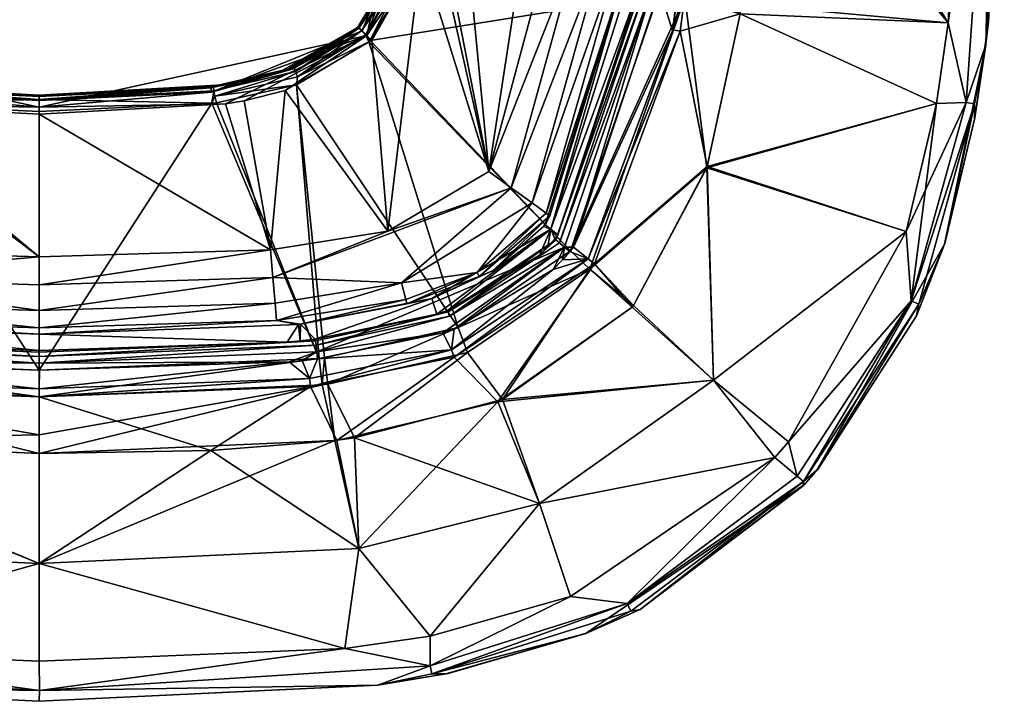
# Model space of a CAD drawing. Header units: centimetres. Extents: x 0.17 to 5.25, y -16.24 to -10.14.
# Tile 2 of 6: x 2.66 to 5.25, y -16.24 to -14.44. Entities that reach past the tile are written whole.
import ezdxf

# ---------------------------------------------------------------- set-up
doc = ezdxf.new("R2010")
doc.units = ezdxf.units.CM
doc.layers.get('0').update_dxf_attribs({"true_color": 0x5890e1})

msp = doc.modelspace()

# ---------------------------------------------------------------- meshes
at = {"color": 114, "true_color": 0x1bb158}
mesh = msp.add_polyface(dxfattribs=at)
corners = [(4.428, -13.6273, 30.1265), (4.3489, -12.9335, 30.1219), (4.4483, -13.6273, 30.1277), (4.3952, -14.3396, 30.1276), (5.2092, -14.4503, 31.1911), (5.2505, -13.6294, 31.1911), (5.2505, -13.6294, 31.5407), (5.1759, -12.5592, 31.6829), (5.1449, -13.6291, 31.6998), (5.1998, -13.6291, 31.663), (5.1998, -12.5591, 31.6629), (5.2217, -13.6291, 31.6362), (5.1998, -13.6292, 31.663), (5.2217, -13.6293, 31.6362), (5.2378, -13.6291, 31.6057), (5.2378, -13.6293, 31.6057), (5.2505, -13.6291, 31.5407), (5.2018, -14.5112, 31.5408), (5.1029, -14.453, 31.6999), (4.5973, -13.6275, 31.9181), (4.4119, -14.3723, 31.9489), (4.4483, -13.6273, 31.9498), (4.4154, -14.3418, 30.1285), (4.5954, -13.8351, 30.1594), (4.5973, -13.6275, 30.1594), (5.1449, -13.6291, 30.3776), (5.1029, -14.453, 30.3775), (5.2018, -14.5112, 30.5366), (5.2217, -13.6293, 30.4412), (5.2378, -13.6293, 30.4718), (5.2505, -13.6294, 30.5367), (5.1998, -13.6292, 30.4145), (5.1998, -12.5591, 30.4146), (5.2217, -13.6291, 30.4412), (5.1998, -13.6291, 30.4145), (5.1759, -12.5592, 30.3947), (5.2505, -13.6291, 30.5367), (5.2378, -13.6291, 30.4718), (5.2505, -13.6294, 30.8863), (5.2092, -14.4503, 30.8863), (4.3481, -14.3211, 30.1251)]
mesh.append_faces([[corners[k] for k in face] for face in [(0, 1, 2), (2, 3, 0), (4, 5, 6), (7, 8, 9), (10, 9, 11), (9, 8, 12), (13, 9, 12), (13, 11, 9), (13, 14, 11), (13, 15, 14), (14, 15, 16), (16, 15, 6), (13, 17, 15), (13, 12, 18), (18, 12, 8), (17, 6, 15), (6, 5, 16), (18, 8, 19), (20, 19, 21), (22, 2, 23), (23, 2, 24), (23, 25, 26), (23, 24, 25), (27, 28, 29), (30, 27, 29), (25, 31, 26), (26, 31, 28), (32, 33, 34), (35, 34, 25), (30, 29, 36), (36, 29, 37), (37, 29, 28), (33, 28, 34), (33, 37, 28), (28, 31, 34), (34, 31, 25), (30, 36, 38), (38, 39, 30), (40, 0, 3)]], dxfattribs={"color": 114})
mesh.append_faces([[corners[k] for k in face] for face in [(39, 38, 5)]], dxfattribs={"vtx2": -1, "color": 114})
mesh = msp.add_polyface(dxfattribs=at)
corners = [(3.7773, -13.6273, 31.6112), (3.7586, -13.6273, 31.6149), (3.7568, -13.185, 31.6112), (3.7265, -13.6273, 31.662), (3.7064, -13.1913, 31.662), (3.7301, -13.6273, 31.6433), (3.7078, -13.1749, 31.6433), (3.7413, -13.6273, 31.6262), (3.7191, -13.1734, 31.6262), (3.7005, -14.1054, 31.662), (3.7056, -14.0761, 31.6528), (3.7508, -14.113, 31.6112), (3.5729, -14.4866, 31.6149), (3.7195, -14.078, 31.6262), (3.7082, -14.0765, 31.6433), (3.6915, -14.1574, 31.662), (3.7265, -13.6273, 31.7178), (3.7063, -14.0641, 31.7174), (3.7005, -14.1058, 31.7171), (3.6915, -14.1574, 31.7167), (3.7064, -13.1913, 31.718), (3.7659, -13.6274, 31.7875), (4.0197, -13.6277, 31.911), (3.7659, -13.6273, 31.7875), (3.7453, -13.1864, 31.7876), (3.7444, -14.082, 31.7874), (3.7371, -13.6273, 31.7578), (3.7143, -14.0853, 31.7576), (3.7063, -14.084, 31.7378), (3.7272, -14.0871, 31.7747), (3.7426, -14.095, 31.7874), (3.7142, -13.1704, 31.7579), (3.8936, -14.8446, 31.6112), (4.0804, -13.6272, 31.6112)]
mesh.append_faces([[corners[k] for k in face] for face in [(0, 1, 2), (3, 4, 5), (5, 4, 6), (7, 6, 8), (1, 7, 8), (5, 6, 7), (9, 3, 10), (11, 12, 1), (0, 11, 1), (1, 13, 7), (1, 12, 13), (13, 14, 7), (15, 9, 10), (14, 10, 5), (7, 14, 5), (10, 3, 5), (16, 3, 17), (17, 3, 9), (18, 9, 19), (18, 17, 9), (20, 4, 16), (4, 3, 16), (21, 22, 23), (23, 22, 24), (25, 22, 21), (21, 26, 25), (25, 26, 27), (16, 17, 26), (26, 17, 28), (17, 18, 28), (28, 18, 19), (29, 30, 25), (27, 29, 25), (27, 26, 28), (23, 26, 21), (16, 26, 20), (20, 26, 31), (23, 24, 26), (26, 24, 31)]], dxfattribs={"color": 114})
mesh.append_faces([[corners[k] for k in face] for face in [(32, 0, 33)]], dxfattribs={"vtx0": -1, "vtx2": -1, "color": 114})
mesh = msp.add_polyface(dxfattribs=at)
corners = [(3.6915, -14.1574, 31.662), (3.7056, -14.0761, 31.6528), (3.6573, -14.2887, 31.6528), (3.6672, -14.2566, 31.662), (3.5498, -14.4642, 31.662), (3.7195, -14.078, 31.6262), (3.5729, -14.4866, 31.6149), (3.5607, -14.4745, 31.6262), (3.5506, -14.4646, 31.6528), (3.6598, -14.2896, 31.6433), (3.7082, -14.0765, 31.6433), (3.7508, -14.113, 31.6112), (3.7414, -14.1672, 31.6112), (3.7156, -14.2715, 31.6112), (3.5526, -14.4666, 31.6433), (3.7005, -14.1054, 31.662), (3.6915, -14.1574, 31.7167), (3.6669, -14.2573, 31.7155), (3.6602, -14.2779, 31.7152), (3.5491, -14.4649, 31.7116), (3.7426, -14.095, 31.7874), (4.3425, -14.3639, 31.9522), (3.7444, -14.082, 31.7874), (3.6964, -14.3043, 31.7867), (3.5819, -14.4994, 31.7855), (4.3408, -14.3781, 31.9521), (3.7272, -14.0871, 31.7747), (3.7143, -14.0853, 31.7576), (3.6649, -14.2992, 31.7567), (3.6779, -14.3044, 31.7741), (3.5586, -14.4738, 31.7555), (3.7063, -14.084, 31.7378), (3.6568, -14.2959, 31.7362), (3.5517, -14.4668, 31.734), (3.8936, -14.8446, 31.6112), (3.7773, -13.6273, 31.6112), (4.0804, -13.6272, 31.6112), (4.0561, -14.2408, 31.6112)]
mesh.append_faces([[corners[k] for k in face] for face in [(0, 1, 2), (3, 2, 4), (3, 0, 2), (5, 6, 7), (8, 4, 2), (9, 2, 10), (5, 9, 10), (5, 7, 9), (11, 12, 6), (6, 12, 13), (2, 1, 10), (14, 8, 9), (9, 8, 2), (15, 0, 16), (16, 0, 3), (17, 3, 18), (17, 16, 3), (3, 4, 18), (18, 4, 19), (20, 21, 22), (20, 23, 21), (23, 24, 25), (26, 27, 28), (29, 28, 30), (27, 31, 32), (28, 32, 33), (32, 16, 17), (18, 32, 17), (18, 19, 32), (32, 19, 33), (24, 23, 29), (29, 23, 20), (28, 29, 26), (26, 29, 20), (32, 31, 16), (28, 27, 32)]], dxfattribs={"color": 114})
mesh.append_faces([[corners[k] for k in face] for face in [(34, 36, 37)]], dxfattribs={"vtx0": -1, "color": 114})
mesh.append_faces([[corners[k] for k in face] for face in [(34, 12, 11), (34, 11, 35)]], dxfattribs={"vtx0": -1, "vtx2": -1, "color": 114})
mesh = msp.add_polyface(dxfattribs=at)
corners = [(4.2916, -14.355, 30.1728), (4.2956, -14.3572, 30.1551), (4.0759, -15.0118, 30.176), (4.2962, -14.3153, 30.1727), (4.3311, -13.6272, 30.1531), (4.3073, -14.358, 30.1384), (4.3431, -13.6271, 30.1365), (4.3249, -14.3594, 30.128), (4.3481, -14.3211, 30.1251), (4.3435, -14.3609, 30.1252), (4.3431, -14.3639, 30.1252), (4.1164, -15.0443, 30.1276), (4.0705, -15.0249, 30.1577), (4.0796, -15.0325, 30.1412), (4.3778, -14.4718, 30.1279), (4.3978, -14.4748, 30.1288), (4.1553, -15.0745, 30.1292), (4.4154, -14.3418, 30.1285), (4.3952, -14.3396, 30.1276), (4.4483, -13.6273, 30.1277), (4.4483, -13.6273, 31.9498), (4.3425, -14.3639, 31.9522), (4.4119, -14.3723, 31.9489), (4.3408, -14.3781, 31.9521), (4.4101, -14.3867, 31.9489), (4.1086, -15.0535, 31.9499), (4.1597, -15.1021, 31.9475), (4.4675, -14.835, 31.9182), (3.6964, -14.3043, 31.7867), (4.555, -14.4299, 30.1595), (4.3773, -14.474, 30.1279), (4.0568, -14.9965, 30.8759), (4.0421, -14.9847, 31.4152), (4.252, -14.3204, 31.4152), (4.2718, -14.3125, 30.8759), (4.253, -14.3105, 31.4152), (3.953, -14.8876, 31.5976), (4.1966, -14.2544, 31.5542), (4.0079, -14.9274, 31.5542), (4.242, -14.2589, 31.488), (4.0449, -14.9543, 31.488), (4.0544, -14.9611, 31.4513), (4.1291, -14.2478, 31.5976)]
mesh.append_faces([[corners[k] for k in face] for face in [(0, 1, 2), (0, 3, 1), (1, 4, 5), (6, 7, 5), (8, 9, 7), (7, 9, 10), (11, 7, 10), (12, 1, 5), (7, 13, 5), (14, 15, 16), (14, 17, 15), (14, 18, 17), (17, 18, 19), (20, 21, 22), (22, 21, 23), (24, 23, 25), (24, 22, 23), (26, 27, 24), (28, 23, 21), (29, 15, 17), (14, 30, 18), (14, 16, 30), (30, 11, 10), (18, 10, 9), (8, 18, 9), (18, 30, 10), (31, 32, 33), (34, 33, 35), (0, 34, 3), (0, 31, 34), (34, 31, 33), (36, 37, 38), (38, 39, 40), (33, 39, 35), (33, 40, 39), (33, 41, 40), (33, 32, 41), (36, 42, 37), (38, 37, 39)]], dxfattribs={"color": 114})
mesh = msp.add_polyface(dxfattribs=at)
corners = [(5.1726, -14.703, 31.1911), (5.2012, -14.5155, 31.3775), (5.0932, -15.0358, 31.3775), (5.2092, -14.4503, 31.1911), (5.2505, -13.6294, 31.5407), (5.2018, -14.5112, 31.5408), (5.1721, -14.7072, 31.5407), (5.1504, -14.6627, 31.6362), (5.1719, -14.6662, 31.5896), (5.2217, -13.6293, 31.6362), (5.1029, -14.453, 31.6999), (5.0721, -14.6659, 31.6998), (4.555, -14.4299, 31.918), (4.5583, -14.4044, 31.918), (4.5973, -13.6275, 31.9181), (4.4675, -14.835, 31.9182), (4.4101, -14.3867, 31.9489), (4.4119, -14.3723, 31.9489), (5.2092, -14.4503, 30.8863), (5.2505, -13.6294, 31.1911), (5.1726, -14.703, 30.8863), (4.5583, -14.4044, 30.1595), (4.4154, -14.3418, 30.1285), (4.5954, -13.8351, 30.1594), (4.555, -14.4299, 30.1595), (4.4687, -14.8316, 30.1594), (4.3978, -14.4748, 30.1288), (5.0721, -14.6659, 30.3776), (5.1029, -14.453, 30.3775), (5.1504, -14.6627, 30.4412), (5.2217, -13.6293, 30.4412), (5.1721, -14.7072, 30.5367), (5.1719, -14.6662, 30.4878), (5.2018, -14.5112, 30.5366), (5.2505, -13.6294, 30.5367), (5.2012, -14.5155, 30.7), (5.0932, -15.0358, 30.7)]
mesh.append_faces([[corners[k] for k in face] for face in [(0, 1, 2), (0, 3, 1), (1, 3, 4), (5, 1, 4), (5, 6, 1), (1, 6, 2), (7, 8, 5), (9, 7, 5), (9, 10, 7), (5, 8, 6), (10, 11, 7), (12, 11, 10), (13, 10, 14), (13, 12, 10), (12, 15, 11), (16, 15, 12), (13, 16, 12), (13, 17, 16), (13, 14, 17), (21, 22, 23), (21, 24, 22), (24, 25, 26), (25, 24, 27), (27, 24, 28), (28, 24, 21), (23, 28, 21), (27, 28, 29), (29, 28, 30), (31, 32, 33), (33, 29, 30), (33, 32, 29), (34, 18, 35), (33, 35, 31), (33, 34, 35), (18, 20, 35), (35, 20, 36), (31, 35, 36)]], dxfattribs={"color": 114})
mesh.append_faces([[corners[k] for k in face] for face in [(18, 19, 3), (18, 0, 20)]], dxfattribs={"vtx0": -1, "color": 114})
mesh.append_faces([[corners[k] for k in face] for face in [(18, 3, 0)]], dxfattribs={"vtx2": -1, "color": 114})
mesh = msp.add_polyface(dxfattribs=at)
corners = [(3.6598, -14.2896, 31.6433), (3.5607, -14.4745, 31.6262), (3.5526, -14.4666, 31.6433), (3.5506, -14.4646, 31.6528), (3.3761, -14.5754, 31.6433), (3.5487, -14.4655, 31.662), (3.3752, -14.5728, 31.6528), (3.3424, -14.583, 31.662), (3.5498, -14.4642, 31.662), (3.5862, -14.4998, 31.6112), (3.5729, -14.4866, 31.6149), (3.7156, -14.2715, 31.6112), (3.3577, -14.6315, 31.6112), (3.2504, -14.6582, 31.6112), (3.1643, -14.6357, 31.6262), (3.5491, -14.4649, 31.7116), (3.5487, -14.4655, 31.7116), (3.362, -14.5766, 31.7128), (3.343, -14.5829, 31.713), (3.5819, -14.4994, 31.7855), (4.1086, -15.0535, 31.9499), (4.3408, -14.3781, 31.9521), (3.5782, -14.5031, 31.7855), (3.5695, -14.4848, 31.7733), (3.5586, -14.4738, 31.7555), (3.3904, -14.5957, 31.7736), (3.3879, -14.6163, 31.786), (3.6779, -14.3044, 31.7741), (3.5517, -14.4668, 31.734), (3.3849, -14.5816, 31.7559), (3.3815, -14.5728, 31.7348), (3.6649, -14.2992, 31.7567), (3.8936, -14.8446, 31.6112), (4.1291, -14.2478, 31.5976), (3.953, -14.8876, 31.5976), (4.0561, -14.2408, 31.6112), (3.6278, -15.0014, 31.6112), (3.7414, -14.1672, 31.6112)]
mesh.append_faces([[corners[k] for k in face] for face in [(0, 1, 2), (3, 2, 4), (5, 6, 7), (5, 3, 6), (5, 8, 3), (9, 10, 11), (9, 12, 10), (10, 12, 13), (1, 14, 4), (2, 1, 4), (6, 3, 4), (14, 1, 10), (15, 8, 5), (16, 5, 7), (17, 7, 18), (17, 16, 7), (16, 15, 5), (19, 20, 21), (19, 22, 20), (23, 24, 25), (22, 25, 26), (22, 23, 25), (22, 19, 23), (23, 19, 27), (24, 23, 27), (24, 28, 29), (28, 15, 16), (30, 16, 17), (18, 30, 17), (28, 30, 29), (28, 16, 30), (24, 31, 28), (24, 29, 25), (32, 33, 34), (32, 35, 33)]], dxfattribs={"color": 114})
mesh.append_faces([[corners[k] for k in face] for face in [(9, 36, 12)]], dxfattribs={"vtx0": -1, "vtx1": -1, "color": 114})
mesh.append_faces([[corners[k] for k in face] for face in [(32, 11, 37), (36, 9, 11)]], dxfattribs={"vtx0": -1, "vtx2": -1, "color": 114})
mesh.append_faces([[corners[k] for k in face] for face in [(32, 36, 11)]], dxfattribs={"vtx1": -1, "vtx2": -1, "color": 114})
mesh = msp.add_polyface(dxfattribs=at)
corners = [(4.0705, -15.0249, 30.1577), (4.3073, -14.358, 30.1384), (4.0796, -15.0325, 30.1412), (3.7908, -15.2253, 30.1409), (4.0929, -15.0437, 30.1305), (3.7868, -15.2142, 30.1575), (4.0271, -15.0652, 30.1762), (4.1164, -15.0443, 30.1276), (4.3249, -14.3594, 30.128), (4.1071, -15.0557, 30.1276), (4.0877, -15.0776, 30.1277), (4.0631, -15.1027, 30.1277), (3.8027, -15.2594, 30.1274), (4.0496, -15.0423, 30.1762), (4.0674, -15.0221, 30.1761), (4.0759, -15.0118, 30.176), (4.2956, -14.3572, 30.1551), (4.1553, -15.0745, 30.1292), (3.8027, -15.3335, 30.1297), (3.7961, -15.3139, 30.129), (4.1716, -15.0876, 30.1299), (4.1597, -15.1021, 31.9475), (4.1086, -15.0535, 31.9499), (3.8133, -15.2552, 31.9501), (3.8381, -15.321, 31.9476), (4.4101, -14.3867, 31.9489), (3.9301, -15.4454, 31.918), (4.2712, -15.2018, 31.9178), (4.2709, -15.2022, 30.1597), (3.9173, -15.4509, 30.1596), (4.3773, -14.474, 30.1279), (3.7849, -15.2105, 30.1758), (4.0568, -14.9965, 30.8759), (4.0382, -14.9895, 31.4152), (3.9053, -15.1054, 31.4152), (4.0421, -14.9847, 31.4152), (4.2916, -14.355, 30.1728), (3.8631, -15.111, 31.488), (4.0449, -14.9543, 31.488), (3.8687, -15.1214, 31.4513), (4.0544, -14.9611, 31.4513), (4.0079, -14.9274, 31.5542)]
mesh.append_faces([[corners[k] for k in face] for face in [(0, 1, 2), (3, 2, 4), (5, 6, 0), (3, 0, 2), (7, 4, 8), (7, 9, 4), (4, 9, 10), (11, 4, 10), (11, 12, 4), (6, 13, 0), (0, 13, 14), (15, 0, 14), (15, 16, 0), (4, 2, 8), (17, 18, 19), (17, 20, 18), (21, 22, 23), (24, 21, 23), (21, 25, 22), (21, 26, 27), (28, 29, 20), (19, 11, 17), (17, 11, 10), (9, 17, 10), (9, 7, 17), (17, 7, 30), (31, 32, 6), (33, 32, 34), (33, 35, 32), (36, 15, 32), (32, 15, 14), (13, 32, 14), (13, 6, 32), (37, 38, 39), (40, 35, 33), (34, 40, 33), (34, 39, 40), (38, 37, 41), (40, 39, 38)]], dxfattribs={"color": 114})
mesh = msp.add_polyface(dxfattribs=at)
corners = [(4.3978, -14.4748, 30.1288), (4.1716, -15.0876, 30.1299), (4.1553, -15.0745, 30.1292), (5.0932, -15.0358, 31.3775), (4.7577, -15.6311, 31.3775), (5.093, -15.0358, 31.1911), (5.1726, -14.703, 31.1911), (5.1721, -14.7072, 31.5407), (5.0937, -15.0342, 31.5405), (5.0193, -15.2247, 31.5406), (5.0054, -15.1851, 31.6361), (5.0253, -15.1939, 31.5894), (5.1719, -14.6662, 31.5896), (5.1504, -14.6627, 31.6362), (5.0721, -14.6659, 31.6998), (4.9926, -15.0029, 31.6997), (4.6827, -15.5569, 31.7), (4.2712, -15.2018, 31.9178), (4.4853, -15.3945, 31.8056), (4.2746, -15.1977, 31.9178), (4.4675, -14.835, 31.9182), (4.1597, -15.1021, 31.9475), (5.1726, -14.703, 30.8863), (5.093, -15.0358, 30.8863), (4.2709, -15.2022, 30.1597), (4.2746, -15.1977, 30.1597), (4.4687, -14.8316, 30.1594), (4.4853, -15.3945, 30.2718), (4.9926, -15.0029, 30.3777), (5.0721, -14.6659, 30.3776), (5.0054, -15.1851, 30.4413), (4.6827, -15.5569, 30.3774), (5.1504, -14.6627, 30.4412), (5.1721, -14.7072, 30.5367), (5.0937, -15.0342, 30.5369), (5.1719, -14.6662, 30.4878), (5.0253, -15.1939, 30.4881), (5.0193, -15.2247, 30.5368), (5.0932, -15.0358, 30.7), (4.7577, -15.6311, 30.7), (4.7575, -15.631, 31.1911)]
mesh.append_faces([[corners[k] for k in face] for face in [(0, 1, 2), (3, 4, 5), (6, 3, 5), (3, 7, 8), (9, 3, 8), (10, 11, 12), (11, 9, 8), (12, 8, 7), (13, 14, 15), (10, 15, 16), (12, 13, 10), (10, 13, 15), (12, 11, 8), (17, 18, 19), (20, 15, 14), (15, 20, 18), (18, 20, 19), (19, 21, 17), (19, 20, 21), (24, 1, 25), (25, 1, 26), (26, 1, 0), (26, 27, 25), (26, 28, 27), (26, 29, 28), (30, 31, 28), (29, 30, 28), (29, 32, 30), (33, 34, 35), (35, 34, 36), (34, 37, 36), (36, 30, 35), (35, 30, 32), (33, 38, 34), (22, 23, 38), (38, 23, 39), (37, 34, 38)]], dxfattribs={"color": 114})
mesh.append_faces([[corners[k] for k in face] for face in [(22, 5, 23)]], dxfattribs={"vtx0": -1, "color": 114})
mesh.append_faces([[corners[k] for k in face] for face in [(23, 5, 40), (22, 6, 5)]], dxfattribs={"vtx2": -1, "color": 114})
mesh = msp.add_polyface(dxfattribs=at)
corners = [(2.7106, -15.316, 30.1738), (2.7101, -15.3201, 30.1554), (2.0313, -15.2917, 30.1743), (1.9814, -15.2901, 30.1565), (1.9801, -15.2858, 30.1744), (1.6759, -15.2241, 30.1751), (2.7102, -15.332, 30.1389), (1.98, -15.3018, 30.14), (2.7103, -15.3496, 30.1283), (1.9779, -15.3192, 30.1294), (2.0257, -15.3435, 30.1265), (1.9755, -15.3377, 30.1266), (1.6602, -15.2736, 30.1273), (2.7106, -14.6865, 31.7867), (2.7105, -14.6865, 31.7867), (2.7107, -15.3674, 31.9518), (2.244, -14.6635, 31.7865), (1.9739, -15.337, 31.9509), (2.2518, -14.6645, 31.7866), (2.0278, -14.6144, 31.786), (1.6144, -15.2576, 31.9501), (1.6889, -15.1828, 31.4152), (2.0303, -15.248, 31.4152), (2.0358, -15.2485, 31.4152), (2.7106, -15.2726, 31.4152), (1.7563, -15.1378, 31.5542), (2.0951, -15.1239, 31.5976), (2.0891, -15.1915, 31.5542), (2.085, -15.237, 31.488), (2.7106, -15.2563, 31.488), (1.7446, -15.1819, 31.488), (1.789, -15.0005, 31.6112), (2.0986, -15.0506, 31.6112), (2.7104, -15.0696, 31.6112), (2.7105, -15.1428, 31.5976), (2.7105, -15.2107, 31.5542), (2.1706, -14.6582, 31.6112), (2.2246, -14.6674, 31.6112), (2.7105, -14.6941, 31.6112), (1.838, -14.5028, 31.6112), (2.0661, -14.6324, 31.6112)]
mesh.append_faces([[corners[k] for k in face] for face in [(0, 1, 2), (2, 1, 3), (4, 3, 5), (4, 2, 3), (1, 6, 3), (3, 6, 7), (6, 8, 7), (7, 8, 9), (8, 10, 9), (9, 10, 11), (12, 9, 11), (13, 14, 15), (16, 17, 18), (16, 19, 17), (17, 19, 20), (17, 15, 18), (18, 15, 14), (4, 21, 22), (2, 22, 23), (0, 23, 24), (0, 2, 23), (2, 4, 22), (25, 26, 27), (28, 27, 29), (24, 28, 29), (24, 23, 28), (28, 23, 22), (22, 30, 28), (31, 32, 26), (26, 32, 33), (34, 26, 33), (34, 35, 26), (26, 35, 27), (27, 35, 29), (25, 27, 28)]], dxfattribs={"color": 114})
mesh.append_faces([[corners[k] for k in face] for face in [(38, 33, 37), (32, 36, 33)]], dxfattribs={"vtx0": -1, "vtx1": -1, "color": 114})
mesh.append_faces([[corners[k] for k in face] for face in [(32, 40, 36)]], dxfattribs={"vtx0": -1, "vtx2": -1, "color": 114})
mesh.append_faces([[corners[k] for k in face] for face in [(36, 37, 33), (32, 31, 39)]], dxfattribs={"vtx1": -1, "vtx2": -1, "color": 114})
mesh = msp.add_polyface(dxfattribs=at)
corners = [(2.2324, -14.6172, 31.662), (2.7105, -14.6433, 31.662), (2.2616, -14.6222, 31.6528), (2.1802, -14.6083, 31.662), (2.049, -14.574, 31.6528), (2.0812, -14.5838, 31.662), (2.2246, -14.6674, 31.6112), (1.8511, -14.4896, 31.6149), (2.7105, -14.6754, 31.6149), (2.7105, -14.6941, 31.6112), (2.2597, -14.6361, 31.6262), (2.7105, -14.6581, 31.6262), (2.0481, -14.5766, 31.6433), (2.2612, -14.625, 31.6433), (2.7105, -14.6468, 31.6433), (2.1802, -14.6083, 31.7139), (2.0807, -14.5837, 31.713), (2.2321, -14.6172, 31.7142), (2.2694, -14.6224, 31.7144), (2.7105, -14.6433, 31.7149), (3.1477, -14.6229, 31.7144), (2.7105, -14.6549, 31.7568), (2.7105, -14.6865, 31.7867), (2.7106, -14.6865, 31.7867), (2.2518, -14.6645, 31.7866), (2.2465, -14.6314, 31.7566), (2.2444, -14.6456, 31.7741), (2.0312, -14.5798, 31.7559), (2.2478, -14.6224, 31.7358), (2.0348, -14.571, 31.7347), (2.0256, -14.5938, 31.7736), (2.0278, -14.6144, 31.786), (2.244, -14.6635, 31.7865)]
mesh.append_faces([[corners[k] for k in face] for face in [(0, 1, 2), (3, 2, 4), (5, 3, 4), (6, 7, 8), (9, 6, 8), (8, 10, 11), (8, 7, 10), (12, 4, 13), (10, 13, 11), (10, 12, 13), (3, 0, 2), (4, 2, 13), (13, 2, 14), (11, 13, 14), (2, 1, 14), (15, 5, 16), (15, 3, 5), (15, 0, 3), (15, 17, 0), (0, 17, 18), (1, 18, 19), (1, 0, 18), (20, 1, 19), (21, 22, 23), (22, 21, 24), (24, 21, 25), (26, 25, 27), (19, 18, 21), (21, 18, 25), (25, 18, 28), (29, 28, 15), (18, 17, 28), (28, 17, 15), (30, 31, 26), (27, 30, 26), (31, 32, 26), (26, 32, 24), (25, 26, 24), (27, 25, 29), (25, 28, 29)]], dxfattribs={"color": 114})
mesh = msp.add_polyface(dxfattribs=at)
corners = [(3.3752, -14.5728, 31.6528), (3.3761, -14.5754, 31.6433), (3.1628, -14.6246, 31.6433), (3.1624, -14.6218, 31.6528), (2.7105, -14.6468, 31.6433), (2.7105, -14.6433, 31.662), (3.1928, -14.6166, 31.662), (3.2407, -14.6083, 31.662), (3.3424, -14.583, 31.662), (3.2005, -14.6668, 31.6112), (3.5729, -14.4866, 31.6149), (3.2504, -14.6582, 31.6112), (2.7105, -14.6754, 31.6149), (2.7105, -14.6941, 31.6112), (3.1643, -14.6357, 31.6262), (2.7105, -14.6581, 31.6262), (3.343, -14.5829, 31.713), (3.2407, -14.6084, 31.7139), (3.193, -14.6166, 31.7142), (3.1477, -14.6229, 31.7144), (3.3904, -14.5957, 31.7736), (3.3849, -14.5816, 31.7559), (3.1725, -14.6461, 31.7741), (3.3879, -14.6163, 31.786), (3.1773, -14.6635, 31.7865), (3.3815, -14.5728, 31.7348), (3.1691, -14.623, 31.7358), (3.1704, -14.6319, 31.7566), (2.7105, -14.6549, 31.7568), (3.1652, -14.6651, 31.7865), (2.7106, -14.6865, 31.7867), (2.7105, -14.6433, 31.7149)]
mesh.append_faces([[corners[k] for k in face] for face in [(0, 1, 2), (3, 2, 4), (5, 3, 4), (5, 6, 3), (3, 6, 7), (0, 7, 8), (9, 10, 11), (9, 12, 10), (9, 13, 12), (10, 12, 14), (4, 2, 15), (15, 2, 14), (12, 15, 14), (2, 3, 0), (0, 3, 7), (2, 1, 14), (16, 8, 17), (17, 8, 7), (6, 17, 7), (6, 18, 17), (6, 19, 18), (6, 5, 19), (20, 21, 22), (23, 22, 24), (23, 20, 22), (16, 17, 25), (25, 17, 26), (27, 26, 28), (29, 28, 30), (29, 27, 28), (29, 22, 27), (29, 24, 22), (17, 18, 26), (26, 18, 19), (28, 19, 31), (28, 26, 19), (21, 25, 27), (22, 21, 27), (26, 27, 25)]], dxfattribs={"color": 114})
mesh = msp.add_polyface(dxfattribs=at)
corners = [(3.4412, -15.3193, 30.1294), (4.0929, -15.0437, 30.1305), (3.7732, -15.2695, 30.1273), (3.4434, -15.3378, 30.1266), (3.7868, -15.2142, 30.1575), (3.4376, -15.2902, 30.1565), (3.757, -15.2201, 30.1757), (3.7849, -15.2105, 30.1758), (4.0271, -15.0652, 30.1762), (3.7908, -15.2253, 30.1409), (4.0705, -15.0249, 30.1577), (3.4391, -15.3019, 30.1399), (3.8027, -15.2594, 30.1274), (3.437, -15.2861, 30.1749), (3.8381, -15.321, 31.9476), (3.8133, -15.2552, 31.9501), (3.4703, -15.405, 31.9481), (3.4613, -15.3352, 31.9509), (3.3879, -14.6163, 31.786), (3.5782, -14.5031, 31.7855), (4.1086, -15.0535, 31.9499), (3.7961, -15.3139, 30.129), (4.0631, -15.1027, 30.1277), (3.398, -15.247, 31.4152), (3.7435, -15.1791, 31.4152), (4.0568, -14.9965, 30.8759), (3.7444, -15.1788, 31.4152), (3.9053, -15.1054, 31.4152), (3.6278, -15.0014, 31.6112), (3.953, -14.8876, 31.5976), (3.3255, -15.1237, 31.5976), (3.6637, -15.1379, 31.5542), (4.0079, -14.9274, 31.5542), (3.8631, -15.111, 31.488), (3.6753, -15.1821, 31.488), (3.6783, -15.1934, 31.4513), (3.8687, -15.1214, 31.4513), (3.8936, -14.8446, 31.6112), (3.3353, -15.2367, 31.488)]
mesh.append_faces([[corners[k] for k in face] for face in [(0, 1, 2), (3, 0, 2), (4, 5, 6), (7, 4, 6), (7, 8, 4), (9, 4, 10), (9, 11, 4), (9, 0, 11), (9, 1, 0), (1, 12, 2), (5, 13, 6), (11, 5, 4), (14, 15, 16), (15, 17, 16), (18, 17, 15), (19, 15, 20), (19, 18, 15), (21, 3, 2), (12, 21, 2), (12, 22, 21), (13, 23, 24), (6, 24, 25), (7, 6, 25), (24, 26, 25), (25, 26, 27), (6, 13, 24), (28, 29, 30), (31, 32, 33), (34, 33, 35), (23, 35, 24), (23, 34, 35), (31, 30, 29), (32, 31, 29), (35, 36, 26), (24, 35, 26), (27, 26, 36), (28, 37, 29), (34, 31, 33), (34, 38, 31), (36, 35, 33)]], dxfattribs={"color": 114})
mesh = msp.add_polyface(dxfattribs=at)
corners = [(3.4434, -15.3378, 30.1266), (3.4029, -15.3425, 30.1265), (3.4412, -15.3193, 30.1294), (3.3684, -15.3459, 30.1264), (2.7103, -15.3496, 30.1283), (3.4391, -15.3019, 30.1399), (2.7102, -15.332, 30.1389), (3.4376, -15.2902, 30.1565), (2.7101, -15.3201, 30.1554), (3.3633, -15.294, 30.1747), (3.3972, -15.2907, 30.1748), (3.437, -15.2861, 30.1749), (2.7106, -15.316, 30.1738), (3.1652, -14.6651, 31.7865), (2.7107, -15.3674, 31.9518), (3.4472, -15.3369, 31.9509), (3.1773, -14.6635, 31.7865), (3.3879, -14.6163, 31.786), (3.4613, -15.3352, 31.9509), (2.7106, -14.6865, 31.7867), (2.7106, -15.2726, 31.4152), (3.3926, -15.2476, 31.4152), (3.398, -15.247, 31.4152), (3.3191, -15.0507, 31.6112), (3.3255, -15.1237, 31.5976), (2.7105, -15.1428, 31.5976), (2.7104, -15.0696, 31.6112), (3.3353, -15.2367, 31.488), (3.6753, -15.1821, 31.488), (2.7106, -15.2563, 31.488), (3.3314, -15.1913, 31.5542), (2.7105, -15.2107, 31.5542), (3.6278, -15.0014, 31.6112), (3.6637, -15.1379, 31.5542), (3.2005, -14.6668, 31.6112), (3.2504, -14.6582, 31.6112), (3.3577, -14.6315, 31.6112), (2.7105, -14.6941, 31.6112)]
mesh.append_faces([[corners[k] for k in face] for face in [(0, 1, 2), (2, 1, 3), (4, 2, 3), (4, 5, 2), (4, 6, 5), (5, 6, 7), (6, 8, 7), (7, 8, 9), (10, 7, 9), (10, 11, 7), (8, 12, 9), (13, 14, 15), (16, 15, 17), (16, 13, 15), (15, 18, 17), (13, 19, 14), (12, 20, 9), (9, 20, 21), (10, 21, 22), (11, 10, 22), (10, 9, 21), (23, 24, 25), (26, 23, 25), (22, 27, 28), (22, 21, 27), (27, 21, 20), (29, 27, 20), (29, 30, 27), (29, 31, 30), (30, 31, 24), (31, 25, 24), (23, 32, 24), (27, 30, 33), (30, 24, 33)]], dxfattribs={"color": 114})
mesh.append_faces([[corners[k] for k in face] for face in [(36, 23, 35), (23, 36, 32), (26, 37, 23), (34, 23, 37)]], dxfattribs={"vtx0": -1, "vtx1": -1, "color": 114})
mesh.append_faces([[corners[k] for k in face] for face in [(34, 35, 23)]], dxfattribs={"vtx1": -1, "vtx2": -1, "color": 114})
mesh = msp.add_polyface(dxfattribs=at)
corners = [(5.0193, -15.2247, 31.5406), (4.7608, -15.6275, 31.541), (4.7577, -15.6311, 31.3775), (5.0932, -15.0358, 31.3775), (4.721, -15.6727, 31.541), (4.7244, -15.6686, 31.1911), (4.7575, -15.631, 31.1911), (5.093, -15.0358, 31.1911), (4.2921, -15.9977, 31.5407), (4.7218, -15.6613, 31.5897), (5.0253, -15.1939, 31.5894), (4.7057, -15.6468, 31.6363), (4.6827, -15.5569, 31.7), (4.6466, -15.598, 31.7), (4.258, -15.9823, 31.6362), (5.0054, -15.1851, 31.6361), (4.4853, -15.3945, 31.8056), (4.9926, -15.0029, 31.6997), (4.7575, -15.631, 30.8863), (4.7244, -15.6686, 30.8863), (5.093, -15.0358, 30.8863), (4.9926, -15.0029, 30.3777), (4.6827, -15.5569, 30.3774), (4.4853, -15.3945, 30.2718), (4.6466, -15.598, 30.3774), (4.7057, -15.6468, 30.4411), (5.0054, -15.1851, 30.4413), (5.0253, -15.1939, 30.4881), (4.7218, -15.6613, 30.4877), (4.258, -15.9823, 30.4412), (5.0193, -15.2247, 30.5368), (4.7608, -15.6275, 30.5364), (4.721, -15.6727, 30.5364), (4.2921, -15.9977, 30.5367), (4.7577, -15.6311, 30.7), (5.0932, -15.0358, 30.7)]
mesh.append_faces([[corners[k] for k in face] for face in [(0, 1, 2), (0, 2, 3), (2, 4, 5), (6, 2, 5), (6, 7, 2), (5, 4, 8), (1, 4, 2), (4, 9, 8), (4, 1, 9), (9, 1, 10), (1, 0, 10), (11, 12, 13), (11, 14, 9), (15, 9, 10), (15, 11, 9), (15, 12, 11), (13, 12, 16), (16, 12, 17), (21, 22, 23), (23, 22, 24), (25, 24, 22), (26, 27, 28), (25, 28, 29), (27, 30, 31), (28, 31, 32), (33, 28, 32), (28, 27, 31), (28, 25, 26), (26, 25, 22), (30, 34, 31), (30, 35, 34), (20, 18, 34), (34, 18, 19), (32, 19, 33), (32, 34, 19), (32, 31, 34)]], dxfattribs={"color": 114})
mesh.append_faces([[corners[k] for k in face] for face in [(18, 5, 19), (20, 6, 18)]], dxfattribs={"vtx0": -1, "color": 114})
mesh.append_faces([[corners[k] for k in face] for face in [(18, 6, 5)]], dxfattribs={"vtx2": -1, "color": 114})
mesh = msp.add_polyface(dxfattribs=at)
corners = [(4.7244, -15.6686, 31.1911), (4.2921, -15.9977, 31.5407), (4.1504, -16.0605, 31.1911), (4.1488, -16.0611, 31.5408), (3.7873, -16.1663, 31.1911), (4.258, -15.9823, 31.6362), (3.7439, -16.1676, 31.5896), (4.2674, -16.002, 31.5896), (4.7218, -15.6613, 31.5897), (4.6466, -15.598, 31.7), (4.1086, -15.9635, 31.6999), (3.7399, -16.1461, 31.6362), (4.7057, -15.6468, 31.6363), (3.9301, -15.4454, 31.918), (4.0269, -15.7192, 31.8056), (4.4853, -15.3945, 31.8056), (4.2712, -15.2018, 31.9178), (3.7397, -16.0681, 31.6999), (4.1597, -15.1021, 31.9475), (3.8381, -15.321, 31.9476), (4.7244, -15.6686, 30.8863), (4.1504, -16.0605, 30.8863), (3.9173, -15.4509, 30.1596), (3.8027, -15.3335, 30.1297), (4.1716, -15.0876, 30.1299), (4.1086, -15.9635, 30.3775), (4.0269, -15.7192, 30.2718), (4.6466, -15.598, 30.3774), (3.7397, -16.0681, 30.3775), (4.4853, -15.3945, 30.2718), (4.2709, -15.2022, 30.1597), (4.2746, -15.1977, 30.1597), (4.258, -15.9823, 30.4412), (4.7057, -15.6468, 30.4411), (4.2921, -15.9977, 30.5367), (4.2674, -16.002, 30.4878), (4.7218, -15.6613, 30.4877), (4.1488, -16.0611, 30.5366), (3.7439, -16.1676, 30.4878), (3.7399, -16.1461, 30.4412), (3.7873, -16.1663, 30.8863)]
mesh.append_faces([[corners[k] for k in face] for face in [(0, 1, 2), (1, 3, 2), (2, 3, 4), (5, 6, 7), (8, 7, 1), (7, 3, 1), (7, 6, 3), (5, 9, 10), (11, 5, 10), (9, 5, 12), (7, 8, 5), (13, 14, 15), (16, 13, 15), (14, 17, 10), (9, 14, 10), (9, 15, 14), (18, 19, 13), (22, 23, 24), (25, 26, 27), (25, 28, 26), (22, 29, 26), (22, 30, 29), (29, 30, 31), (26, 29, 27), (32, 25, 27), (27, 33, 32), (34, 35, 36), (34, 37, 35), (35, 37, 38), (32, 38, 39), (25, 32, 39), (36, 35, 32), (32, 35, 38), (20, 21, 34), (34, 21, 37), (37, 21, 40)]], dxfattribs={"color": 114})
mesh.append_faces([[corners[k] for k in face] for face in [(20, 2, 21)]], dxfattribs={"vtx0": -1, "color": 114})
mesh.append_faces([[corners[k] for k in face] for face in [(21, 2, 4), (20, 0, 2)]], dxfattribs={"vtx2": -1, "color": 114})
mesh = msp.add_polyface(dxfattribs=at)
corners = [(3.8027, -15.3335, 30.1297), (3.4243, -15.4104, 30.1293), (3.7961, -15.3139, 30.129), (3.4221, -15.3898, 30.1285), (3.7873, -16.1663, 31.1911), (4.1488, -16.0611, 31.5408), (3.7805, -16.1677, 31.5407), (3.6002, -16.1973, 31.1911), (3.6016, -16.197, 31.5407), (3.7397, -16.0681, 31.6999), (3.7399, -16.1461, 31.6362), (4.1086, -15.9635, 31.6999), (3.5151, -16.1011, 31.6999), (3.7439, -16.1676, 31.5896), (4.258, -15.9823, 31.6362), (3.5408, -15.5462, 31.918), (3.5521, -15.8375, 31.8056), (4.0269, -15.7192, 31.8056), (3.9301, -15.4454, 31.918), (3.4886, -15.5532, 31.918), (3.4703, -15.405, 31.9481), (3.4613, -15.3352, 31.9509), (3.4557, -15.4068, 31.9481), (3.8381, -15.321, 31.9476), (3.7873, -16.1663, 30.8863), (3.6002, -16.1973, 30.8863), (4.1504, -16.0605, 30.8863), (3.4939, -15.5527, 30.1595), (3.9173, -15.4509, 30.1596), (3.7397, -16.0681, 30.3775), (3.5521, -15.8375, 30.2718), (4.0269, -15.7192, 30.2718), (3.5151, -16.1011, 30.3775), (3.6016, -16.197, 30.5367), (3.7399, -16.1461, 30.4412), (3.7439, -16.1676, 30.4878), (3.7805, -16.1677, 30.5367), (4.1488, -16.0611, 30.5366), (4.1086, -15.9635, 30.3775), (3.4434, -15.3378, 30.1266)]
mesh.append_faces([[corners[k] for k in face] for face in [(0, 1, 2), (2, 1, 3), (4, 5, 6), (7, 6, 8), (6, 7, 4), (9, 10, 11), (9, 12, 10), (10, 8, 13), (8, 6, 13), (13, 6, 5), (10, 13, 14), (15, 16, 17), (16, 12, 9), (18, 15, 17), (15, 19, 16), (17, 16, 9), (20, 21, 22), (19, 20, 22), (19, 15, 20), (20, 15, 23), (23, 15, 18), (27, 1, 0), (28, 27, 0), (29, 30, 31), (28, 30, 27), (28, 31, 30), (29, 32, 30), (33, 34, 35), (36, 35, 37), (36, 33, 35), (32, 29, 34), (34, 29, 38), (36, 24, 25), (33, 36, 25), (36, 37, 24), (2, 3, 39)]], dxfattribs={"color": 114})
mesh.append_faces([[corners[k] for k in face] for face in [(24, 7, 25), (26, 4, 24)]], dxfattribs={"vtx0": -1, "color": 114})
mesh.append_faces([[corners[k] for k in face] for face in [(24, 4, 7)]], dxfattribs={"vtx2": -1, "color": 114})
mesh = msp.add_polyface(dxfattribs=at)
corners = [(2.711, -15.3682, 30.1256), (2.0257, -15.3435, 30.1265), (2.7103, -15.3496, 30.1283), (2.0067, -15.3908, 30.1285), (2.7107, -15.4171, 30.1279), (2.7107, -15.4376, 30.1288), (2.0045, -15.4113, 30.1293), (1.9531, -15.3844, 30.1285), (1.9504, -15.4049, 30.1293), (1.8194, -16.197, 31.5407), (1.8208, -16.1973, 31.1911), (2.7105, -16.2398, 31.5408), (2.7105, -16.2398, 31.1911), (1.695, -16.1487, 31.6362), (2.7113, -16.211, 31.6362), (1.9059, -16.1011, 31.6999), (2.7105, -16.1342, 31.6999), (2.7108, -15.8771, 31.8056), (1.8688, -15.8375, 31.8056), (1.9323, -15.5532, 31.918), (2.7105, -15.5868, 31.9181), (1.9739, -15.337, 31.9509), (2.7107, -15.4376, 31.9487), (2.7107, -15.3674, 31.9518), (1.9504, -15.4049, 31.9481), (2.7105, -15.5384, 31.9334), (2.7105, -16.2398, 30.8863), (1.8208, -16.1973, 30.8863), (1.9072, -15.5506, 30.1598), (2.7105, -15.5868, 30.1594), (2.7102, -15.8771, 30.2718), (1.8688, -15.8375, 30.2718), (2.7105, -16.1342, 30.3775), (1.9059, -16.1011, 30.3775), (2.7113, -16.211, 30.4412), (2.7105, -16.2398, 30.5366), (1.8194, -16.197, 30.5367), (1.695, -16.1487, 30.4412), (1.9755, -15.3377, 30.1266)]
mesh.append_faces([[corners[k] for k in face] for face in [(0, 1, 2), (3, 4, 5), (6, 3, 5), (6, 7, 3), (6, 8, 7), (9, 10, 11), (10, 12, 11), (13, 9, 14), (15, 14, 16), (15, 13, 14), (9, 11, 14), (17, 15, 16), (17, 18, 15), (17, 19, 18), (17, 20, 19), (21, 22, 23), (21, 24, 22), (25, 19, 20), (25, 24, 19), (25, 22, 24), (28, 8, 6), (29, 6, 5), (29, 28, 6), (28, 30, 31), (28, 29, 30), (32, 33, 30), (30, 33, 31), (34, 33, 32), (35, 36, 34), (34, 36, 37), (33, 34, 37), (35, 27, 36), (35, 26, 27), (7, 38, 3), (3, 38, 1), (4, 1, 0), (4, 3, 1)]], dxfattribs={"color": 114})
mesh.append_faces([[corners[k] for k in face] for face in [(26, 10, 27)]], dxfattribs={"vtx0": -1, "color": 114})
mesh.append_faces([[corners[k] for k in face] for face in [(26, 12, 10)]], dxfattribs={"vtx2": -1, "color": 114})
mesh = msp.add_polyface(dxfattribs=at)
corners = [(2.7103, -15.3496, 30.1283), (3.3684, -15.3459, 30.1264), (2.711, -15.3682, 30.1256), (3.4221, -15.3898, 30.1285), (3.4243, -15.4104, 30.1293), (2.7107, -15.4376, 30.1288), (2.7107, -15.4171, 30.1279), (2.7105, -16.2398, 31.5408), (3.6002, -16.1973, 31.1911), (3.6016, -16.197, 31.5407), (2.7105, -16.2398, 31.1911), (2.7105, -16.1342, 31.6999), (2.7113, -16.211, 31.6362), (3.5151, -16.1011, 31.6999), (3.7399, -16.1461, 31.6362), (2.7105, -15.5868, 31.9181), (2.7108, -15.8771, 31.8056), (3.4886, -15.5532, 31.918), (3.5521, -15.8375, 31.8056), (3.4557, -15.4068, 31.9481), (3.4613, -15.3352, 31.9509), (3.4472, -15.3369, 31.9509), (2.7107, -15.4376, 31.9487), (2.7107, -15.3674, 31.9518), (2.7105, -15.5384, 31.9334), (3.6002, -16.1973, 30.8863), (2.7105, -16.2398, 30.8863), (2.7105, -15.5868, 30.1594), (3.1627, -15.5791, 30.1595), (3.4939, -15.5527, 30.1595), (2.7105, -16.1342, 30.3775), (2.7102, -15.8771, 30.2718), (3.5151, -16.1011, 30.3775), (3.5521, -15.8375, 30.2718), (2.7113, -16.211, 30.4412), (3.7399, -16.1461, 30.4412), (3.6016, -16.197, 30.5367), (2.7105, -16.2398, 30.5366), (3.4029, -15.3425, 30.1265), (3.4434, -15.3378, 30.1266)]
mesh.append_faces([[corners[k] for k in face] for face in [(0, 1, 2), (3, 4, 5), (6, 3, 5), (7, 8, 9), (7, 10, 8), (11, 12, 13), (13, 12, 14), (7, 9, 12), (12, 9, 14), (15, 16, 17), (17, 16, 18), (11, 13, 16), (16, 13, 18), (19, 20, 21), (22, 21, 23), (22, 19, 21), (22, 24, 19), (19, 24, 15), (17, 19, 15), (27, 5, 28), (28, 5, 4), (29, 28, 4), (30, 31, 32), (32, 31, 33), (27, 28, 31), (31, 28, 33), (33, 28, 29), (30, 32, 34), (34, 32, 35), (35, 36, 34), (34, 36, 37), (36, 25, 37), (25, 26, 37), (1, 6, 2), (1, 3, 6), (1, 38, 3), (3, 38, 39)]], dxfattribs={"color": 114})
mesh.append_faces([[corners[k] for k in face] for face in [(25, 10, 26)]], dxfattribs={"vtx0": -1, "color": 114})
mesh.append_faces([[corners[k] for k in face] for face in [(25, 8, 10)]], dxfattribs={"vtx2": -1, "color": 114})

doc.saveas('drawing.dxf')
